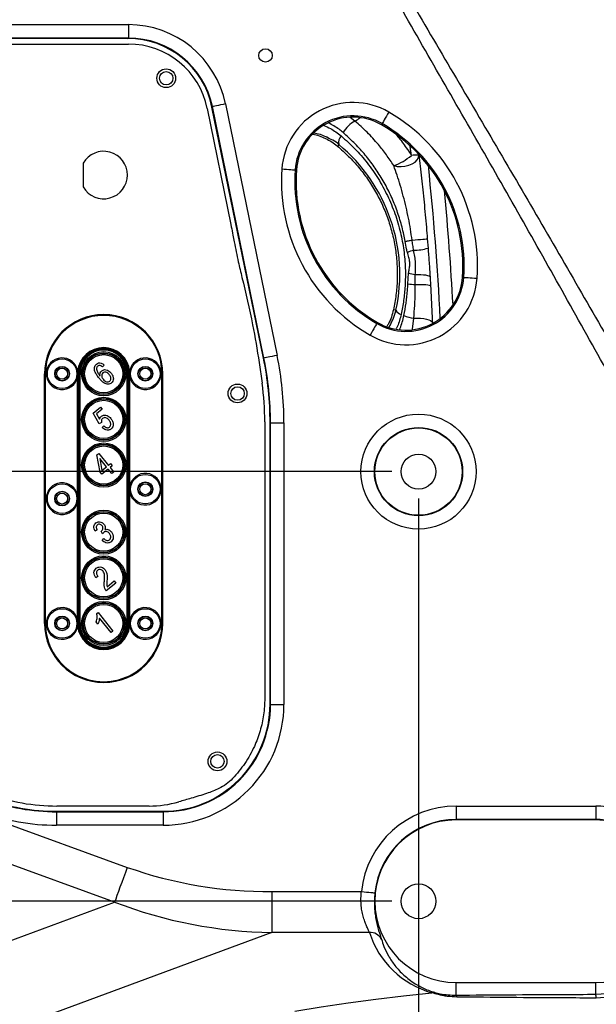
# Model space of a CAD drawing. Extents: x 0 to 4205, y 0 to 2970.
# Tile 5 of 68: x 761 to 976, y 988 to 1355. Entities that reach past the tile are written whole.
import ezdxf

# ---------------------------------------------------------------- set-up
doc = ezdxf.new("R2010")
doc.units = 0
doc.header["$LTSCALE"] = 5
doc.layers.get('0').update_dxf_attribs({"linetype": 'CONTINUOUS'})
doc.styles.add('SLDTEXTSTYLE0', font='TXT', dxfattribs={"width": 0.605})
doc.dimstyles.new('SLDDIMSTYLE0', dxfattribs={"dimtxt": 25, "dimasz": 25, "dimexe": 0, "dimexo": 0.0625, "dimgap": 6.25, "dimtad": 1, "dimdec": 1, "dimrnd": 1e-09, "dimzin": 12, "dimtxsty": 'SLDTEXTSTYLE0', "dimsah": 1, "dimcen": 0.09, "dimazin": 3, "dimtfac": 1, "dimtofl": 0, "dimtmove": 0, "dimatfit": 3, "dimtolj": 1, "dimtzin": 12})

# ---------------------------------------------------------------- blocks, each defined once
blk = doc.blocks.new('_D')
at = {"color": 7, "linetype": 'CONTINUOUS'}
for p, q in [((519.74, 1176.46), (519.74, 634.76)), ((909.74, 1176.46), (909.74, 634.76)), ((519.74, 642.26), (909.74, 642.26))]:
    blk.add_line(p, q, dxfattribs=at)
for points in [[(519.74, 642.26), (544.74, 638.51), (544.74, 646.01)], [(909.74, 642.26), (884.74, 646.01), (884.74, 638.51)]]:
    blk.add_solid(points, dxfattribs=at)
at = {"color": 7, "linetype": 'CONTINUOUS', "insert": (686.09, 674.48), "char_height": 25, "attachment_point": 1, "style": 'SLDTEXTSTYLE0'}
blk.add_mtext('390', dxfattribs=at)
blk = doc.blocks.new('_D_1')
at = {"color": 7, "linetype": 'CONTINUOUS'}
for p, q in [((509.74, 1186.46), (346.71, 1186.46)), ((354.21, 1186.46), (354.21, 1026.46)), ((899.74, 1026.46), (346.71, 1026.46))]:
    blk.add_line(p, q, dxfattribs=at)
for points in [[(354.21, 1186.46), (350.46, 1161.46), (357.96, 1161.46)], [(354.21, 1026.46), (357.96, 1051.46), (350.46, 1051.46)]]:
    blk.add_solid(points, dxfattribs=at)
at = {"color": 7, "linetype": 'CONTINUOUS', "insert": (321.99, 1077.81), "char_height": 25, "attachment_point": 1, "rotation": 90, "style": 'SLDTEXTSTYLE0'}
blk.add_mtext('160', dxfattribs=at)
blk = doc.blocks.new('_D_2')
at = {"color": 7, "linetype": 'CONTINUOUS'}
for p, q in [((909.74, 1016.46), (909.74, 634.76)), ((989.74, 1016.46), (989.74, 634.76)), ((909.74, 642.26), (989.74, 642.26))]:
    blk.add_line(p, q, dxfattribs=at)
for points in [[(909.74, 642.26), (934.74, 638.51), (934.74, 646.01)], [(989.74, 642.26), (964.74, 646.01), (964.74, 638.51)]]:
    blk.add_solid(points, dxfattribs=at)
at = {"color": 7, "linetype": 'CONTINUOUS', "insert": (930.64, 674.48), "char_height": 25, "attachment_point": 1, "style": 'SLDTEXTSTYLE0'}
blk.add_mtext('80', dxfattribs=at)
blk = doc.blocks.new('_D_5')
at = {"color": 7, "linetype": 'CONTINUOUS'}
for p, q in [((574.74, 1586.46), (346.71, 1586.46)), ((354.21, 1586.46), (354.21, 1186.46)), ((899.74, 1186.46), (346.71, 1186.46))]:
    blk.add_line(p, q, dxfattribs=at)
for points in [[(354.21, 1586.46), (350.46, 1561.46), (357.96, 1561.46)], [(354.21, 1186.46), (357.96, 1211.46), (350.46, 1211.46)]]:
    blk.add_solid(points, dxfattribs=at)
at = {"color": 7, "linetype": 'CONTINUOUS', "insert": (321.99, 1357.81), "char_height": 25, "attachment_point": 1, "rotation": 90, "style": 'SLDTEXTSTYLE0'}
blk.add_mtext('400', dxfattribs=at)

msp = doc.modelspace()

# ---------------------------------------------------------------- linework, layer by layer
at = {"color": 8, "linetype": 'CONTINUOUS'}
for p, q in [((667.45, 1352.92), (801.64, 1352.92)), ((801.64, 1352.92), (801.64, 1347.93)), ((801.64, 1347.93), (667.45, 1347.93)), ((801.5, 1347.76), (801.64, 1347.93)), ((832.94, 1322.4), (832.8, 1322.23)), ((852.16, 1228.76), (832.94, 1322.4)), ((837.83, 1323.4), (857.05, 1229.76)), ((886.05, 1317.04), (884.26, 1318.31)), ((895.92, 1315.65), (896.16, 1316.06)), ((880.02, 1308.29), (879.51, 1307.71)), ((907.08, 1304.19), (906.65, 1307.5)), ((864.25, 1298.81), (863.77, 1298.84)), ((913.01, 1273.15), (913.29, 1269.68)), ((905.8, 1256.42), (906.05, 1260.39)), ((908.5, 1256.15), (908.54, 1259.86)), ((914.02, 1258.98), (914.22, 1255.56)), ((926.12, 1258.86), (926.59, 1258.82)), ((901.32, 1246.56), (900.4, 1246.73)), ((907.53, 1239.48), (907.99, 1243.56)), ((894.45, 1242.01), (894.21, 1241.6)), ((851.99, 1228.74), (852.16, 1228.76)), ((770.76, 1222.92), (770.46, 1222.92)), ((770.76, 1129.92), (770.76, 1222.92)), ((783.1, 1222.92), (782.75, 1222.92)), ((782.75, 1177.54), (782.75, 1221.8)), ((783.1, 1129.92), (783.1, 1222.92)), ((783.31, 1222.92), (783.1, 1222.92)), ((783.66, 1222.92), (783.31, 1222.92)), ((783.31, 1129.92), (783.31, 1222.92)), ((783.66, 1129.92), (783.66, 1222.92)), ((801.25, 1222.92), (801.6, 1222.92)), ((801.25, 1129.92), (801.25, 1222.92)), ((801.6, 1129.92), (801.6, 1222.92)), ((801.6, 1222.92), (801.81, 1222.92)), ((801.81, 1129.92), (801.81, 1222.92)), ((801.81, 1222.92), (802.16, 1222.92)), ((802.16, 1181.04), (802.16, 1221.8)), ((814.16, 1222.92), (814.46, 1222.92)), ((814.16, 1129.92), (814.16, 1222.92)), ((854.61, 1204.66), (854.44, 1204.64)), ((854.61, 1099.73), (854.61, 1204.66)), ((854.61, 1204.66), (859.6, 1204.66)), ((859.6, 1204.66), (859.6, 1099.73)), ((802.16, 1131.04), (802.16, 1178.8)), ((782.75, 1131.04), (782.75, 1175.3)), ((770.76, 1129.92), (770.46, 1129.92)), ((783.1, 1129.92), (782.75, 1129.92)), ((783.31, 1129.92), (783.1, 1129.92)), ((783.66, 1129.92), (783.31, 1129.92)), ((801.25, 1129.92), (801.6, 1129.92)), ((801.6, 1129.92), (801.81, 1129.92)), ((801.81, 1129.92), (802.16, 1129.92)), ((814.16, 1129.92), (814.46, 1129.92)), ((556.85, 1128.03), (801.23, 1039.08)), ((796.53, 1026.16), (552.15, 1115.11)), ((854.44, 1099.91), (854.61, 1099.73)), ((854.61, 1099.73), (859.6, 1099.73)), ((774.95, 1059.96), (774.92, 1059.79)), ((774.92, 1059.79), (814.66, 1059.79)), ((774.92, 1059.79), (774.92, 1054.8)), ((814.66, 1059.79), (814.49, 1059.96)), ((814.66, 1059.79), (814.66, 1054.8)), ((923.74, 1061.89), (923.74, 1056.89)), ((923.74, 1061.89), (975.74, 1061.89)), ((975.74, 1061.89), (975.74, 1056.89)), ((923.74, 1056.89), (923.74, 1056.72)), ((975.74, 1056.89), (923.74, 1056.89)), ((975.74, 1056.89), (975.74, 1056.72)), ((814.66, 1054.8), (774.92, 1054.8)), ((855.12, 1030.09), (888.5, 1030.09)), ((855.12, 1030.09), (855.12, 1014.85)), ((703.65, 991.77), (796.53, 1026.16)), ((855.12, 1014.85), (768.2, 982.66)), ((891.46, 1014.85), (855.12, 1014.85)), ((923.74, 991.49), (923.74, 996.2)), ((975.74, 991.81), (975.74, 996.2)), ((975.74, 991.81), (979.81, 992.08)), ((980.59, 990.74), (975.97, 990.4))]:
    msp.add_line(p, q, dxfattribs=at)
at = {"color": 7, "linetype": 'CONTINUOUS'}
for p, q in [((801.5, 1347.76), (667.57, 1347.76)), ((667.67, 1345.68), (801.67, 1345.68)), ((831.03, 1321.7), (839.81, 1278.51)), ((851.99, 1228.74), (832.8, 1322.23)), ((784.81, 1301.37), (784.81, 1292.47)), ((839.81, 1278.51), (839.98, 1277.66)), ((792.67, 1226.13), (792.03, 1225.46)), ((850.37, 1227.12), (851.45, 1219.42)), ((770.46, 1129.92), (770.46, 1222.92)), ((782.75, 1221.8), (782.75, 1222.92)), ((802.16, 1221.8), (802.16, 1222.92)), ((814.46, 1129.92), (814.46, 1222.92)), ((788.53, 1208.25), (791.28, 1210.47)), ((791.28, 1210.47), (791.92, 1209.68)), ((790.83, 1204.32), (788.53, 1208.25)), ((791.92, 1209.68), (789.77, 1207.93)), ((789.77, 1207.93), (790.88, 1206.04)), ((791.62, 1204.79), (790.83, 1204.32)), ((791.86, 1202.87), (792.49, 1203.53)), ((852.46, 1205.05), (852.46, 1102.04)), ((854.44, 1099.91), (854.44, 1204.64)), ((789.93, 1192.68), (790.6, 1193.22)), ((791.09, 1186.28), (789.93, 1192.68)), ((790.6, 1193.22), (794.19, 1188.79)), ((793.48, 1188.21), (790.98, 1191.3)), ((790.98, 1191.3), (791.79, 1186.84)), ((791.79, 1186.84), (793.48, 1188.21)), ((794.19, 1188.79), (794.99, 1189.44)), ((795.63, 1188.64), (794.84, 1187.99)), ((794.99, 1189.44), (795.63, 1188.64)), ((791.73, 1185.48), (791.09, 1186.28)), ((794.13, 1187.42), (791.73, 1185.48)), ((795.49, 1185.73), (794.13, 1187.42)), ((794.84, 1187.99), (796.2, 1186.31)), ((796.2, 1186.31), (795.49, 1185.73)), ((802.16, 1178.8), (802.16, 1181.04)), ((782.75, 1175.3), (782.75, 1177.54)), ((790, 1164.79), (789.22, 1164.3)), ((791.48, 1164.23), (791.6, 1164.3)), ((792.04, 1163.35), (791.48, 1164.23)), ((791.86, 1160.87), (792.49, 1161.53)), ((790.29, 1147.43), (789.51, 1146.95)), ((796.99, 1144.95), (793.36, 1142.01)), ((793.69, 1143.59), (796.34, 1145.74)), ((796.34, 1145.74), (796.99, 1144.95)), ((789.89, 1133.6), (790.35, 1133.97)), ((790.35, 1133.97), (795.92, 1127.08)), ((782.75, 1129.92), (782.75, 1131.04)), ((790.3, 1129.69), (789.66, 1130.49)), ((795.22, 1126.51), (790.86, 1131.89)), ((802.16, 1129.92), (802.16, 1131.04)), ((795.92, 1127.08), (795.22, 1126.51)), ((774.95, 1059.96), (814.49, 1059.96)), ((809.36, 1061.92), (775.04, 1061.92)), ((975.74, 1056.72), (923.74, 1056.72)), ((923.74, 996.2), (975.74, 996.2))]:
    msp.add_line(p, q, dxfattribs=at)
at = {"color": 8, "linetype": 'CONTINUOUS', "flags": 128}
for points in [[(837.83, 1323.4), (836.91, 1323.21), (836.02, 1323.03), (835.19, 1322.86), (834.46, 1322.71), (833.85, 1322.59), (833.38, 1322.49), (833.08, 1322.43), (832.94, 1322.4)], [(898.66, 1320.37), (898.2, 1319.57), (897.75, 1318.8), (897.34, 1318.08), (896.97, 1317.45), (896.65, 1316.91), (896.41, 1316.49), (896.24, 1316.2), (896.16, 1316.06)], [(870.8, 1312.61), (873.12, 1312.12), (875.39, 1311.2), (875.39, 1311.2)], [(875.39, 1311.2), (875.39, 1311.2), (875.42, 1311.19), (875.42, 1311.19)], [(875.42, 1311.19), (875.42, 1311.19), (875.46, 1311.17), (875.46, 1311.17)], [(900.5, 1300.43), (901.8, 1300.14), (903.23, 1300.06), (904.69, 1300.2), (906.11, 1300.54), (907.39, 1301.07), (908.46, 1301.76), (909.26, 1302.56), (909.73, 1303.43), (909.84, 1304.31)], [(858.8, 1299.18), (859.72, 1299.11), (860.61, 1299.05), (861.44, 1299), (862.18, 1298.95), (862.8, 1298.91), (863.28, 1298.87), (863.61, 1298.85), (863.77, 1298.84)], [(904.76, 1272.22), (905.05, 1272.28), (905.35, 1272.33), (905.67, 1272.39), (905.99, 1272.45), (906.32, 1272.52), (906.66, 1272.58), (907, 1272.64), (907.34, 1272.71)], [(907.34, 1272.71), (908.44, 1272.79), (909.5, 1272.88), (910.47, 1272.95), (911.32, 1273.02), (912.02, 1273.08), (912.54, 1273.12), (912.88, 1273.14), (913.01, 1273.15)], [(908.54, 1259.86), (909.61, 1259.88), (910.62, 1259.86), (911.55, 1259.8), (912.37, 1259.7), (913.04, 1259.56), (913.55, 1259.39), (913.88, 1259.2), (914.02, 1258.98)], [(926.59, 1258.82), (926.76, 1258.81), (927.09, 1258.79), (927.57, 1258.76), (928.19, 1258.71), (928.93, 1258.66), (929.76, 1258.61), (930.64, 1258.55), (931.56, 1258.49)], [(908.5, 1256.15), (909.61, 1256.19), (910.66, 1256.19), (911.64, 1256.16), (912.49, 1256.1), (913.2, 1256), (913.73, 1255.88), (914.08, 1255.73), (914.22, 1255.56)], [(907.99, 1243.56), (909.25, 1243.63), (910.49, 1243.6), (911.66, 1243.49), (912.71, 1243.3), (913.59, 1243.03), (914.26, 1242.71), (914.7, 1242.33), (914.89, 1241.93)], [(894.21, 1241.6), (894.12, 1241.46), (893.96, 1241.17), (893.71, 1240.75), (893.4, 1240.22), (893.03, 1239.58), (892.62, 1238.86), (892.17, 1238.09), (891.71, 1237.29)], [(898.74, 1240.13), (899.31, 1241.07), (899.31, 1241.07), (899.31, 1241.07)], [(857.05, 1229.76), (856.13, 1229.57), (855.24, 1229.39), (854.41, 1229.22), (853.68, 1229.07), (853.07, 1228.94), (852.6, 1228.85), (852.3, 1228.79), (852.16, 1228.76)], [(801.23, 1039.08), (800.53, 1037.15), (799.84, 1035.24), (799.17, 1033.4), (798.53, 1031.65), (797.94, 1030.03), (797.4, 1028.56), (796.93, 1027.26), (796.53, 1026.16)], [(888.5, 1030.09), (889.44, 1029.99), (890.34, 1029.9), (891.18, 1029.81), (891.92, 1029.73), (892.54, 1029.67), (893.01, 1029.62), (893.33, 1029.59), (893.46, 1029.58)], [(863.64, 985.54), (873.52, 987.15), (883.58, 988.64), (893.81, 990.01), (904.19, 991.26), (914.7, 992.38)]]:
    msp.add_lwpolyline(points, dxfattribs=at)
at = {"color": 7, "linetype": 'CONTINUOUS'}
for centre, radius in [((852.74, 1341.46), 2.5), ((815.75, 1332.96), 3.5), ((815.74, 1332.96), 2.5), ((776.96, 1222.92), 5.5), ((776.96, 1222.92), 2.75), ((776.96, 1222.92), 2.6), ((776.96, 1222.92), 2.05), ((807.96, 1222.92), 5.5), ((807.96, 1222.92), 2.75), ((807.96, 1222.92), 2.6), ((807.96, 1222.92), 2.05), ((842.3, 1215.58), 3.5), ((842.34, 1215.56), 2.5), ((909.74, 1186.46), 16.26), ((909.74, 1186.46), 6.5), ((807.96, 1179.92), 5.5), ((776.96, 1176.42), 5.5), ((807.96, 1179.92), 2.75), ((807.96, 1179.92), 2.6), ((807.96, 1179.92), 2.05), ((776.96, 1176.42), 2.75), ((776.96, 1176.42), 2.6), ((776.96, 1176.42), 2.05), ((776.96, 1129.92), 5.5), ((807.96, 1129.92), 5.5), ((776.96, 1129.92), 2.75), ((776.96, 1129.92), 2.6), ((776.96, 1129.92), 2.05), ((807.96, 1129.92), 2.75), ((807.96, 1129.92), 2.6), ((807.96, 1129.92), 2.05), ((834.84, 1078.56), 3.5), ((834.84, 1078.56), 2.5), ((909.74, 1026.46), 6.5)]:
    msp.add_circle(centre, radius, dxfattribs=at)
at = {"color": 8, "linetype": 'CONTINUOUS'}
for centre, radius in [((792.46, 1222.92), 8.23), ((792.46, 1222.92), 7.75), ((792.46, 1222.92), 7.59), ((792.46, 1222.92), 7.1), ((792.46, 1205.92), 8.23), ((792.46, 1205.92), 7.75), ((792.46, 1205.92), 7.59), ((792.46, 1205.92), 7.1), ((909.74, 1186.46), 21.43), ((909.74, 1186.46), 16.43), ((792.46, 1188.92), 8.23), ((792.46, 1188.92), 7.75), ((792.46, 1188.92), 7.59), ((792.46, 1188.92), 7.1), ((792.46, 1163.92), 8.23), ((792.46, 1163.92), 7.75), ((792.46, 1163.92), 7.59), ((792.46, 1163.92), 7.1), ((792.46, 1146.92), 8.23), ((792.46, 1146.92), 7.75), ((792.46, 1146.92), 7.59), ((792.46, 1146.92), 7.1), ((792.46, 1129.92), 8.23), ((792.46, 1129.92), 7.75), ((792.46, 1129.92), 7.59), ((792.46, 1129.92), 7.1)]:
    msp.add_circle(centre, radius, dxfattribs=at)
at = {"color": 7, "linetype": 'CONTINUOUS'}
for centre, radius, start, end in [((770.76, 1129.92), 337.75, 0, 175.4304), ((584.79, 1586.3), 239.84, 254.1839, 330.156), ((584.76, 1586.34), 239.78, 254.2024, 330.1403), ((584.79, 1586.31), 239.59, 254.2139, 330.1262), ((801.5, 1315.81), 31.95, 11.5851, 90.0147), ((801.68, 1315.73), 29.95, 11.4846, 90.0154), ((885.33, 1297.37), 21.13, 59.8906, 176.1092), ((865.38, 1262.99), 60.88, 356.1092, 59.8908), ((792.46, 1296.92), 8.85, 210.185, 149.815), ((924.98, 1294.68), 60.88, 176.1092, 239.8908), ((905.04, 1260.29), 21.13, 239.8906, 356.1093), ((792.46, 1222.92), 22, 0.0001, 179.9999), ((734.61, 1204.64), 119.83, 359.9999, 11.6002), ((792.46, 1222.92), 9.71, 174.7739, 179.9993), ((776.96, 1222.92), 5.9, 349.068, 8.623), ((807.96, 1222.92), 5.9, 171.3761, 190.9345), ((792.44, 1222.92), 9.73, 0.0065, 5.2242), ((749.22, 1205.05), 103.24, 360, 8.0001), ((807.96, 1179.92), 5.9, 169.0658, 190.9342), ((776.96, 1176.42), 5.9, 349.0658, 10.9342), ((770.76, 1129.92), 337.75, 250.2449, 360), ((792.46, 1129.92), 22, 180, 0), ((776.96, 1129.92), 5.9, 351.3768, 10.9323), ((792.46, 1129.92), 9.71, 180, 185.2268), ((807.96, 1129.92), 5.9, 169.0652, 188.6241), ((792.44, 1129.92), 9.73, 354.7751, 359.9942), ((814.51, 1099.89), 39.93, 269.9731, 0.0269), ((774.94, 1136.85), 76.89, 249.9996, 270.0004), ((775.04, 1136.87), 74.95, 249.9998, 270.0002), ((809.36, 1101.97), 40.05, 269.9975, 286.0622), ((923.74, 1026.46), 30.26, 90, 270), ((975.74, 1026.46), 30.26, 270, 90)]:
    msp.add_arc(centre, radius, start, end, dxfattribs=at)
at = {"color": 8, "linetype": 'CONTINUOUS'}
for centre, radius, start, end in [((584.79, 1586.3), 238.1, 254.39, 329.9499), ((801.64, 1315.99), 36.94, 11.5857, 90.0143), ((801.66, 1316), 31.93, 11.5606, 90.0394), ((885.33, 1297.37), 26.58, 59.8907, 176.1092), ((865.38, 1262.99), 66.33, 356.1092, 59.8908), ((885.33, 1297.37), 21.6, 59.8908, 176.1093), ((892.06, 1306.49), 12.14, 119.6826, 149.0874), ((882.49, 1324.66), 8.41, 295.0227, 311.1168), ((865.38, 1262.99), 61.35, 356.1092, 59.8907), ((883.74, 1308.95), 3.78, 138.2953, 190.0719), ((840.07, 1259.96), 62.7, 347.6556, 50.4178), ((893.55, 1320.26), 21.01, 289.3127, 310.0897), ((909.12, 1289.26), 15.07, 87.2562, 97.7857), ((924.98, 1294.68), 66.33, 176.1092, 239.8908), ((924.98, 1294.68), 61.35, 176.1092, 239.8909), ((-80.8, 1193.97), 999.88, 2.83864, 6.11085), ((-80.8, 1193.97), 1004.88, 3.11239, 5.54775), ((922.23, 1222.65), 48.4, 107.1807, 110.1035), ((907.42, 1290.93), 22.05, 271.339, 285.4295), ((905.04, 1260.29), 26.58, 239.8909, 356.1092), ((905.04, 1260.29), 21.6, 239.8908, 356.1091), ((911.23, 1278.63), 18.96, 254.1459, 261.8351), ((909.6, 1281.65), 25.52, 261.4228, 267.5264), ((792.46, 1222.92), 21.7, 0.0001, 179.9999), ((903.96, 1247.91), 2.97, 207.1632, 256.3236), ((910.21, 1259.17), 15.76, 247.8483, 261.9088), ((792.46, 1222.92), 9.71, 5.2295, 174.7705), ((792.46, 1222.92), 9.35, 0.0002, 179.9998), ((776.96, 1222.92), 5.9, 8.6247, 349.0663), ((792.46, 1222.92), 9.15, 0, 180), ((792.46, 1222.92), 8.79, 0.0001, 179.9999), ((807.96, 1222.92), 5.9, 190.9346, 171.3761), ((734.79, 1204.66), 119.82, 359.9993, 11.6006), ((734.78, 1204.66), 124.83, 359.9999, 11.6001), ((807.96, 1179.92), 5.9, 190.9341, 169.0659), ((776.96, 1176.42), 5.9, 10.934, 349.066), ((776.96, 1129.92), 5.9, 10.9334, 351.3756), ((807.96, 1129.92), 5.9, 188.6236, 169.0657), ((792.46, 1129.92), 21.7, 179.9999, 0.0001), ((792.46, 1129.92), 9.35, 179.9998, 0.0002), ((792.46, 1129.92), 9.15, 180, 0), ((792.46, 1129.92), 8.79, 179.9997, 0.0003), ((792.46, 1129.92), 9.71, 185.2291, 354.7709), ((814.7, 1099.7), 39.91, 269.9469, 0.0531), ((814.68, 1099.71), 44.92, 269.9738, 0.0261), ((774.91, 1136.67), 76.88, 249.9979, 270.0021), ((923.74, 1026.46), 35.43, 90, 174.1235), ((975.74, 1026.45), 35.43, 83.6942, 89.9993), ((774.91, 1136.68), 81.89, 249.9997, 270.0003), ((923.74, 1026.46), 30.43, 89.9999, 174.1236), ((975.74, 1026.46), 30.43, 83.6939, 89.9998), ((853.79, 1187.96), 157.88, 250.5578, 270.4827), ((857.15, 1182.61), 167.78, 248.8221, 269.3071), ((891.68, 1010.02), 4.83, 28.7382, 92.5702), ((924.01, 1025.27), 34.18, 197.7536, 254.1966), ((915.47, 990.16), 2.35, 81.081, 109.0757), ((922.98, 990.7), 1.09, 4.7639, 46.1882), ((971.99, 990.46), 3.98, 359.0307, 19.8127)]:
    msp.add_arc(centre, radius, start, end, dxfattribs=at)
for points, knots in [([(979.63, 1224.53), (968.71, 1244.09), (946.87, 1283.2), (913.33, 1341.43), (883.16, 1394.18), (862.41, 1430.24), (851.42, 1449.78), (848.19, 1455.66), (846.7, 1458.82), (846.59, 1459.05)], [0, 0, 0, 0, 0.249202, 0.498414, 0.747627, 0.925394, 0.961211, 0.997125, 1, 1, 1, 1]), ([(851.03, 1457.99), (852.18, 1455.83), (854.79, 1450.88), (865.67, 1432.16), (886.63, 1396.23), (917.43, 1343.73), (951.58, 1285.83), (973.95, 1246.99), (985.14, 1227.57)], [0, 0, 0, 0, 0.02758, 0.06299, 0.243533, 0.495692, 0.74785, 1, 1, 1, 1]), ([(900.5, 1300.43), (899.6, 1301.78), (897.82, 1304.48), (894.53, 1308.64), (890.68, 1312.91), (887.59, 1315.67), (886.05, 1317.04)], [0, 0, 0, 0, 0.219583, 0.43874, 0.719427, 1, 1, 1, 1]), ([(874.48, 1315.34), (875.3, 1315), (877.63, 1314.03), (879.63, 1312.47), (880.92, 1311.47)], [0, 0, 0, 0, 0.352527, 1, 1, 1, 1]), ([(881.64, 1312.73), (881.14, 1313.14), (879.45, 1314.54), (877.52, 1315.6), (876.17, 1316.35)], [0, 0, 0, 0, 0.296592, 1, 1, 1, 1]), ([(880.02, 1308.29), (880.02, 1308.29), (879.48, 1309.01), (877.91, 1310.01), (876, 1310.45), (875.46, 1311.17), (875.46, 1311.17)], [0, 0, 0, 0, 0.000014, 0.501011, 0.999986, 1, 1, 1, 1]), ([(880.92, 1311.47), (882.65, 1309.92), (886.13, 1306.82), (890.72, 1301.47), (894.81, 1295.64), (898.26, 1289.32), (901.06, 1282.59), (903.09, 1275.76), (904.34, 1268.94), (904.91, 1262.24), (904.83, 1255.98), (904.27, 1250.24), (903.59, 1246.76), (903.25, 1245.03)], [0, 0, 0, 0, 0.094354, 0.189899, 0.286156, 0.38395, 0.483001, 0.582301, 0.673706, 0.765226, 0.855699, 0.92836, 1, 1, 1, 1]), ([(904.76, 1272.22), (904.6, 1273.07), (904.09, 1275.77), (902.91, 1280.26), (901.04, 1285.67), (898.7, 1290.94), (895.96, 1295.95), (892.89, 1300.61), (889.49, 1304.95), (885.77, 1309.04), (883.02, 1311.5), (881.64, 1312.73)], [0, 0, 0, 0, 0.054221, 0.173543, 0.292405, 0.414922, 0.536539, 0.652153, 0.766854, 0.883856, 1, 1, 1, 1]), ([(901.51, 1311.82), (901.8, 1311.48), (903.26, 1309.78), (905.1, 1307.21), (906.58, 1304.95), (907.08, 1304.19)], [0, 0, 0, 0, 0.140398, 0.712377, 1, 1, 1, 1]), ([(909.84, 1304.31), (910.01, 1302.96), (910.37, 1300.12), (910.87, 1295.8), (911.35, 1291.33), (911.97, 1285.22), (912.53, 1279.15), (912.9, 1274.59), (913.01, 1273.15)], [0, 0, 0, 0, 0.130443, 0.274236, 0.416211, 0.561218, 0.862094, 1, 1, 1, 1]), ([(907.34, 1272.71), (907.15, 1274.04), (906.56, 1278.16), (905.18, 1284.99), (903.41, 1291.69), (901.8, 1296.82), (900.93, 1299.24), (900.5, 1300.43)], [0, 0, 0, 0, 0.1414609, 0.4360793, 0.7305119, 0.8669225, 1, 1, 1, 1]), ([(907.93, 1268.89), (907.82, 1269.52), (907.59, 1270.79), (907.42, 1272.07), (907.34, 1272.71)], [0, 0, 0, 0, 0.498645, 1, 1, 1, 1]), ([(905.59, 1268.1), (905.49, 1268.52), (905.15, 1269.89), (904.92, 1271.27), (904.76, 1272.22)], [0, 0, 0, 0, 0.312559, 1, 1, 1, 1]), ([(908.54, 1259.86), (908.58, 1260.59), (908.66, 1262.05), (908.67, 1264.3), (908.4, 1266.59), (908.09, 1268.12), (907.93, 1268.89)], [0, 0, 0, 0, 0.24045, 0.482941, 0.741167, 1, 1, 1, 1]), ([(906.05, 1260.39), (906.09, 1260.63), (906.2, 1261.41), (906.42, 1262.74), (906.57, 1264.48), (906.17, 1266.28), (905.79, 1267.49), (905.59, 1268.1)], [0, 0, 0, 0, 0.090658, 0.301444, 0.516504, 0.75477, 1, 1, 1, 1]), ([(904.27, 1244.57), (904.57, 1246.12), (905.17, 1249.24), (905.62, 1253.21), (905.75, 1255.62), (905.8, 1256.42)], [0, 0, 0, 0, 0.395646, 0.799002, 1, 1, 1, 1]), ([(907.99, 1243.56), (908.11, 1245.16), (908.36, 1248.39), (908.5, 1252.59), (908.5, 1255.19), (908.5, 1256.15)], [0, 0, 0, 0, 0.381069, 0.770231, 1, 1, 1, 1]), ([(914.22, 1255.56), (914.35, 1253.27), (914.6, 1248.73), (914.79, 1244.18), (914.89, 1241.93)], [0, 0, 0, 0, 0.503534, 1, 1, 1, 1]), ([(899.35, 1241.14), (899.35, 1241.14), (899.57, 1242.02), (900.67, 1243.66), (901.07, 1245.56), (901.32, 1246.56), (901.32, 1246.56)], [0, 0, 0, 0, 0.000011, 0.467714, 0.999989, 1, 1, 1, 1]), ([(903.25, 1245.03), (902.9, 1243.52), (902.46, 1241.66), (901.59, 1239.97), (901.42, 1239.65)], [0, 0, 0, 0, 0.8128451, 1, 1, 1, 1]), ([(902.65, 1239.44), (902.72, 1239.59), (903.51, 1241.2), (903.91, 1242.97), (904.27, 1244.57)], [0, 0, 0, 0, 0.091025, 1, 1, 1, 1]), ([(899.31, 1241.07), (899.31, 1241.07), (899.31, 1241.08), (899.32, 1241.09), (899.33, 1241.1), (899.33, 1241.1)], [0, 0, 0, 0, 0.001693, 0.998439, 1, 1, 1, 1]), ([(899.33, 1241.1), (899.33, 1241.1), (899.33, 1241.12), (899.34, 1241.13), (899.35, 1241.14), (899.35, 1241.14)], [0, 0, 0, 0, 0.001458, 0.998542, 1, 1, 1, 1]), ([(891.46, 1014.85), (891.31, 1015.19), (890.94, 1016.01), (890.33, 1017.37), (889.68, 1019.04), (889.08, 1020.94), (888.61, 1023.04), (888.32, 1025.29), (888.25, 1027.67), (888.41, 1029.27), (888.5, 1030.09)], [0, 0, 0, 0, 0.072128, 0.170609, 0.283839, 0.413101, 0.548286, 0.693124, 0.844779, 1, 1, 1, 1]), ([(893.46, 1029.58), (893.39, 1028.66), (893.25, 1026.84), (893.31, 1024.16), (893.55, 1021.63), (893.94, 1019.25), (894.44, 1017.11), (894.98, 1015.21), (895.49, 1013.66), (895.79, 1012.73), (895.92, 1012.34)], [0, 0, 0, 0, 0.157657, 0.310492, 0.457721, 0.59231, 0.722165, 0.83263, 0.930237, 1, 1, 1, 1]), ([(895.92, 1012.34), (896.21, 1011.44), (896.92, 1009.29), (898.54, 1005.93), (900.97, 1002.28), (903.66, 999.44), (906.26, 997.23), (908.62, 995.6), (911.05, 994.29), (913.5, 993.21), (915.02, 992.74), (915.84, 992.48)], [0, 0, 0, 0, 0.0967074, 0.2322817, 0.3790832, 0.5438395, 0.630611, 0.7269604, 0.837118, 0.9131526, 1, 1, 1, 1]), ([(924.07, 990.79), (922.9, 990.84), (921.14, 990.92), (918.81, 991.3), (916.84, 991.72), (915.49, 992.14), (914.7, 992.38)], [0, 0, 0, 0, 0.366963, 0.555932, 0.741527, 1, 1, 1, 1]), ([(915.84, 992.48), (916.48, 992.32), (918.09, 991.91), (920.73, 991.55), (922.73, 991.51), (923.74, 991.49)], [0, 0, 0, 0, 0.248898, 0.623109, 1, 1, 1, 1]), ([(923.74, 991.49), (930.34, 991.54), (943.56, 991.64), (960.89, 991.75), (971.63, 991.79), (975.74, 991.81)], [0, 0, 0, 0, 0.380743, 0.762824, 1, 1, 1, 1]), ([(975.97, 990.4), (971.89, 990.41), (961.19, 990.46), (943.89, 990.57), (930.67, 990.71), (924.07, 990.79)], [0, 0, 0, 0, 0.236106, 0.618281, 1, 1, 1, 1])]:
    msp.add_open_spline(points, degree=3, knots=knots, dxfattribs=at)
at = {"color": 7, "linetype": 'CONTINUOUS'}
for points, knots in [([(870.42, 1312.17), (871.19, 1311.98), (872.79, 1311.57), (875.13, 1310.58), (877.43, 1309.32), (878.82, 1308.25), (879.51, 1307.71)], [0, 0, 0, 0, 0.233107, 0.484249, 0.743347, 1, 1, 1, 1]), ([(879.51, 1307.71), (880.93, 1306.46), (883.74, 1303.99), (887.46, 1299.88), (890.82, 1295.48), (893.81, 1290.75), (896.38, 1285.69), (898.49, 1280.38), (900.12, 1274.88), (901.22, 1269.24), (901.81, 1263.56), (901.87, 1257.88), (901.45, 1252.24), (900.75, 1248.56), (900.4, 1246.73)], [0, 0, 0, 0, 0.083876, 0.165324, 0.245011, 0.328949, 0.412786, 0.496, 0.581607, 0.666179, 0.750149, 0.83423, 0.917642, 1, 1, 1, 1]), ([(839.98, 1277.66), (840.19, 1276.61), (840.56, 1274.72), (840.91, 1272.83), (841.07, 1271.99)], [0, 0, 0, 0, 0.559995, 1, 1, 1, 1]), ([(841.07, 1271.99), (841.56, 1269.52), (842.44, 1265.11), (843.49, 1260.74), (843.96, 1258.81)], [0, 0, 0, 0, 0.559988, 1, 1, 1, 1]), ([(913.29, 1269.68), (913.35, 1268.79), (913.49, 1267.02), (913.68, 1264.35), (913.86, 1261.67), (913.97, 1259.88), (914.02, 1258.98)], [0, 0, 0, 0, 0.248559, 0.49695, 0.749628, 1, 1, 1, 1]), ([(843.96, 1258.81), (845.37, 1252.94), (847.88, 1242.45), (849.61, 1231.8), (850.37, 1227.12)], [0, 0, 0, 0, 0.559941, 1, 1, 1, 1]), ([(900.4, 1246.73), (900.16, 1245.83), (899.69, 1244.02), (898.82, 1241.93), (898.14, 1240.81), (897.94, 1240.48)], [0, 0, 0, 0, 0.414906, 0.829826, 1, 1, 1, 1]), ([(790.74, 1221.25), (790.43, 1221.65), (789.82, 1222.44), (789.09, 1223.76), (788.89, 1225.03), (789.2, 1226.01), (789.55, 1226.37), (789.73, 1226.54)], [0, 0, 0, 0, 0.250981, 0.501583, 0.750199, 0.875093, 1, 1, 1, 1]), ([(789.73, 1226.54), (790, 1226.71), (790.52, 1227.04), (791.68, 1226.95), (792.3, 1226.44), (792.67, 1226.13)], [0, 0, 0, 0, 0.280045, 0.560137, 1, 1, 1, 1]), ([(790.22, 1225.76), (790.11, 1225.65), (789.89, 1225.43), (789.76, 1224.87), (789.82, 1224.48), (789.87, 1224.23)], [0, 0, 0, 0, 0.27963, 0.559595, 1, 1, 1, 1]), ([(791.14, 1225.97), (790.96, 1225.99), (790.62, 1226.02), (790.34, 1225.84), (790.22, 1225.76)], [0, 0, 0, 0, 0.559391, 1, 1, 1, 1]), ([(792.03, 1225.46), (791.88, 1225.59), (791.62, 1225.81), (791.29, 1225.92), (791.14, 1225.97)], [0, 0, 0, 0, 0.5607073, 1, 1, 1, 1]), ([(789.87, 1224.23), (790.04, 1223.8), (790.34, 1223.02), (790.86, 1222.36), (791.09, 1222.07)], [0, 0, 0, 0, 0.55904, 1, 1, 1, 1]), ([(795.35, 1219.47), (795.16, 1219.34), (794.77, 1219.09), (793.84, 1218.95), (792.7, 1219.31), (791.64, 1220.2), (791.04, 1220.9), (790.74, 1221.25)], [0, 0, 0, 0, 0.125043, 0.250031, 0.498594, 0.749069, 1, 1, 1, 1]), ([(791.09, 1222.07), (791.07, 1222.27), (791.02, 1222.68), (791.17, 1223.41), (791.53, 1223.81), (791.74, 1224.05)], [0, 0, 0, 0, 0.281184, 0.56199, 1, 1, 1, 1]), ([(792.17, 1223.23), (792.01, 1223.03), (791.69, 1222.65), (791.68, 1221.71), (792.03, 1221.17), (792.25, 1220.84)], [0, 0, 0, 0, 0.278771, 0.559734, 1, 1, 1, 1]), ([(791.74, 1224.05), (792.07, 1224.23), (792.74, 1224.57), (794.11, 1224.29), (794.79, 1223.61), (795.2, 1223.19)], [0, 0, 0, 0, 0.278654, 0.559657, 1, 1, 1, 1]), ([(794.51, 1222.59), (794.34, 1222.78), (794, 1223.16), (793.36, 1223.48), (792.69, 1223.54), (792.35, 1223.33), (792.17, 1223.23)], [0, 0, 0, 0, 0.281173, 0.561, 0.780868, 1, 1, 1, 1]), ([(794.74, 1220.15), (794.85, 1220.28), (795.08, 1220.54), (795.15, 1221.05), (795.07, 1221.79), (794.74, 1222.26), (794.51, 1222.59)], [0, 0, 0, 0, 0.185989, 0.37295, 0.560248, 1, 1, 1, 1]), ([(795.2, 1223.19), (795.42, 1222.87), (795.86, 1222.24), (796.13, 1221.17), (795.99, 1220.15), (795.56, 1219.7), (795.35, 1219.47)], [0, 0, 0, 0, 0.280799, 0.561115, 0.780613, 1, 1, 1, 1]), ([(792.25, 1220.84), (792.43, 1220.64), (792.79, 1220.24), (793.47, 1219.92), (794.18, 1219.84), (794.55, 1220.05), (794.74, 1220.15)], [0, 0, 0, 0, 0.281069, 0.561086, 0.781243, 1, 1, 1, 1]), ([(790.88, 1206.04), (790.99, 1206.27), (791.18, 1206.68), (791.52, 1206.99), (791.67, 1207.13)], [0, 0, 0, 0, 0.55982, 1, 1, 1, 1]), ([(791.67, 1207.13), (792, 1207.3), (792.66, 1207.65), (794.03, 1207.37), (794.71, 1206.69), (795.12, 1206.28)], [0, 0, 0, 0, 0.27874, 0.559659, 1, 1, 1, 1]), ([(794.44, 1205.66), (794.27, 1205.86), (793.92, 1206.24), (793.26, 1206.56), (792.57, 1206.58), (792.22, 1206.37), (792.05, 1206.26)], [0, 0, 0, 0, 0.281033, 0.56058, 0.780381, 1, 1, 1, 1]), ([(792.05, 1206.26), (791.94, 1206.15), (791.73, 1205.94), (791.54, 1205.42), (791.59, 1205.03), (791.62, 1204.79)], [0, 0, 0, 0, 0.280159, 0.560778, 1, 1, 1, 1]), ([(795.2, 1202.35), (794.89, 1202.16), (794.29, 1201.8), (792.96, 1201.91), (792.28, 1202.51), (791.86, 1202.87)], [0, 0, 0, 0, 0.279952, 0.560384, 1, 1, 1, 1]), ([(792.49, 1203.53), (792.66, 1203.39), (792.99, 1203.09), (793.56, 1202.82), (794.16, 1202.78), (794.46, 1202.96), (794.61, 1203.05)], [0, 0, 0, 0, 0.281118, 0.561124, 0.780996, 1, 1, 1, 1]), ([(794.61, 1203.05), (794.74, 1203.18), (794.99, 1203.45), (795.1, 1204), (795.04, 1204.79), (794.69, 1205.31), (794.44, 1205.66)], [0, 0, 0, 0, 0.186398, 0.373333, 0.560629, 1, 1, 1, 1]), ([(795.12, 1206.28), (795.35, 1205.94), (795.82, 1205.26), (796.06, 1204.13), (795.89, 1203.04), (795.43, 1202.58), (795.2, 1202.35)], [0, 0, 0, 0, 0.280734, 0.560869, 0.7804, 1, 1, 1, 1]), ([(789.22, 1164.3), (789.08, 1164.58), (788.79, 1165.14), (788.73, 1166.03), (789, 1166.81), (789.35, 1167.16), (789.53, 1167.33)], [0, 0, 0, 0, 0.280675, 0.560004, 0.779935, 1, 1, 1, 1]), ([(789.53, 1167.33), (789.81, 1167.5), (790.36, 1167.84), (791.29, 1167.76), (792.06, 1167.42), (792.4, 1167.04), (792.57, 1166.86)], [0, 0, 0, 0, 0.27906, 0.55875, 0.779192, 1, 1, 1, 1]), ([(790.12, 1166.64), (789.99, 1166.5), (789.72, 1166.22), (789.63, 1165.5), (789.86, 1165.06), (790, 1164.79)], [0, 0, 0, 0, 0.280071, 0.559911, 1, 1, 1, 1]), ([(791.83, 1166.33), (791.71, 1166.46), (791.46, 1166.73), (790.97, 1166.89), (790.49, 1166.88), (790.24, 1166.72), (790.12, 1166.64)], [0, 0, 0, 0, 0.280464, 0.559886, 0.78, 1, 1, 1, 1]), ([(791.6, 1164.3), (791.75, 1164.45), (792.06, 1164.75), (792.22, 1165.36), (792.12, 1165.91), (791.93, 1166.19), (791.83, 1166.33)], [0, 0, 0, 0, 0.280147, 0.559289, 0.779356, 1, 1, 1, 1]), ([(792.57, 1166.86), (792.69, 1166.7), (792.92, 1166.37), (793.13, 1165.66), (793, 1165.16), (792.93, 1164.85)], [0, 0, 0, 0, 0.280998, 0.561772, 1, 1, 1, 1]), ([(792.46, 1163.84), (792.37, 1163.76), (792.21, 1163.61), (792.1, 1163.43), (792.04, 1163.35)], [0, 0, 0, 0, 0.559682, 1, 1, 1, 1]), ([(794.63, 1163.42), (794.47, 1163.59), (794.15, 1163.93), (793.53, 1164.16), (792.92, 1164.14), (792.61, 1163.94), (792.46, 1163.84)], [0, 0, 0, 0, 0.280588, 0.560065, 0.780053, 1, 1, 1, 1]), ([(792.93, 1164.85), (793.18, 1164.92), (793.68, 1165.07), (794.58, 1164.75), (795.04, 1164.29), (795.33, 1164)], [0, 0, 0, 0, 0.2796694, 0.5598193, 1, 1, 1, 1]), ([(794.64, 1161.07), (794.8, 1161.25), (795.12, 1161.63), (795.17, 1162.55), (794.83, 1163.09), (794.63, 1163.42)], [0, 0, 0, 0, 0.279242, 0.560372, 1, 1, 1, 1]), ([(795.33, 1164), (795.55, 1163.68), (795.98, 1163.05), (796.08, 1161.97), (795.84, 1160.99), (795.41, 1160.56), (795.2, 1160.35)], [0, 0, 0, 0, 0.280399, 0.55994, 0.780057, 1, 1, 1, 1]), ([(795.2, 1160.35), (794.9, 1160.17), (794.29, 1159.8), (792.97, 1159.92), (792.28, 1160.51), (791.86, 1160.87)], [0, 0, 0, 0, 0.279991, 0.560559, 1, 1, 1, 1]), ([(792.49, 1161.53), (792.85, 1161.24), (793.34, 1160.83), (794.18, 1160.78), (794.49, 1160.97), (794.64, 1161.07)], [0, 0, 0, 0, 0.559625, 0.779839, 1, 1, 1, 1]), ([(789.51, 1146.95), (789.32, 1147.26), (788.93, 1147.88), (788.75, 1148.92), (789.05, 1149.85), (789.47, 1150.25), (789.68, 1150.45)], [0, 0, 0, 0, 0.2809098, 0.5600964, 0.7797677, 1, 1, 1, 1]), ([(789.68, 1150.45), (789.97, 1150.65), (790.56, 1151.04), (791.57, 1150.93), (792.38, 1150.53), (792.76, 1150.14), (792.95, 1149.94)], [0, 0, 0, 0, 0.279685, 0.558256, 0.77909, 1, 1, 1, 1]), ([(790.22, 1149.72), (790.11, 1149.61), (789.88, 1149.38), (789.73, 1148.91), (789.75, 1148.2), (790.07, 1147.75), (790.29, 1147.43)], [0, 0, 0, 0, 0.186999, 0.373863, 0.56103, 1, 1, 1, 1]), ([(792.23, 1149.38), (792.08, 1149.53), (791.79, 1149.85), (791.21, 1150.03), (790.65, 1150), (790.36, 1149.81), (790.22, 1149.72)], [0, 0, 0, 0, 0.280426, 0.559942, 0.779917, 1, 1, 1, 1]), ([(792.71, 1145.67), (792.77, 1146.38), (792.86, 1147.37), (792.67, 1148.65), (792.37, 1149.14), (792.23, 1149.38)], [0, 0, 0, 0, 0.560606, 0.78064, 1, 1, 1, 1]), ([(792.95, 1149.94), (793.17, 1149.59), (793.61, 1148.9), (793.76, 1147.44), (793.71, 1146.4), (793.67, 1145.77)], [0, 0, 0, 0, 0.27914, 0.559082, 1, 1, 1, 1]), ([(793.36, 1142.01), (793.18, 1142.31), (792.8, 1142.92), (792.61, 1144.2), (792.67, 1145.11), (792.71, 1145.67)], [0, 0, 0, 0, 0.2789948, 0.5591471, 1, 1, 1, 1]), ([(793.67, 1145.77), (793.63, 1145.36), (793.56, 1144.63), (793.65, 1143.91), (793.69, 1143.59)], [0, 0, 0, 0, 0.5606611, 1, 1, 1, 1]), ([(789.66, 1130.49), (789.83, 1131.06), (790.14, 1132.08), (789.97, 1133.13), (789.89, 1133.6)], [0, 0, 0, 0, 0.560195, 1, 1, 1, 1]), ([(790.86, 1131.89), (790.81, 1131.47), (790.72, 1130.71), (790.43, 1130), (790.3, 1129.69)], [0, 0, 0, 0, 0.5597687, 1, 1, 1, 1]), ([(852.46, 1102.04), (852.37, 1099.99), (852.2, 1095.88), (850.85, 1089.84), (848.58, 1083.72), (845.24, 1077.64), (842.06, 1073.97), (840.47, 1072.12)], [0, 0, 0, 0, 0.186762, 0.373572, 0.559876, 0.778903, 1, 1, 1, 1]), ([(840.47, 1072.12), (839.69, 1071.41), (838.15, 1069.98), (834.87, 1068.09), (832.33, 1067.14), (830.78, 1066.56)], [0, 0, 0, 0, 0.279381, 0.558934, 1, 1, 1, 1]), ([(830.78, 1066.56), (828.86, 1065.96), (825.43, 1064.89), (821.97, 1063.91), (820.44, 1063.48)], [0, 0, 0, 0, 0.559994, 1, 1, 1, 1])]:
    msp.add_open_spline(points, degree=3, knots=knots, dxfattribs=at)

# ---------------------------------------------------------------- dimensions: what is measured, and where the dimension line sits
for base, p1, p2, angle, picture, middle in [((354.21, 1186.46), (584.74, 1586.46), (909.74, 1186.46), 90, '_D_5', (354.21, 1386.46)), ((354.21, 1026.46), (519.74, 1186.46), (909.74, 1026.46), 90, '_D_1', (354.21, 1106.46)), ((909.74, 642.26), (519.74, 1186.46), (909.74, 1186.46), 0, '_D', (714.74, 642.26)), ((989.74, 642.26), (909.74, 1026.46), (989.74, 1026.46), 0, '_D_2', (949.74, 642.26))]:
    dim = msp.add_linear_dim(base=base, p1=p1, p2=p2, angle=angle, dimstyle='SLDDIMSTYLE0', dxfattribs=at)
    dim.commit()
    dim.dimension.update_dxf_attribs({"geometry": picture, "text_midpoint": middle, "dimtype": 160})

doc.saveas('drawing.dxf')
